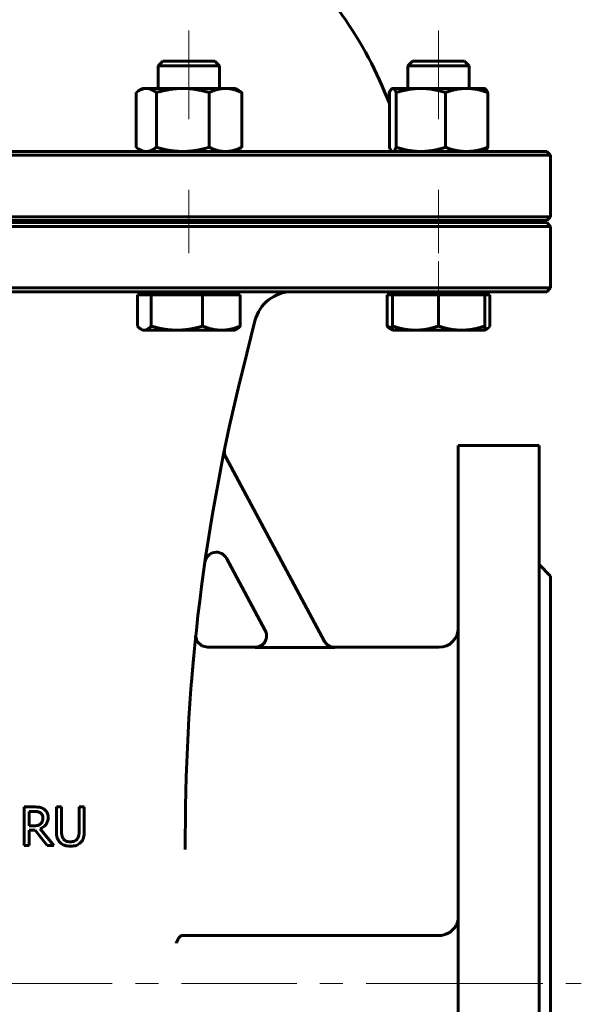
# Model space of a CAD drawing. Header units: millimetres. Extents: x 0 to 594, y 0 to 420.
# Tile 4 of 9: x 183 to 220, y 167 to 231. Entities that reach past the tile are written whole.
import ezdxf

# ---------------------------------------------------------------- set-up
doc = ezdxf.new("R2010")
doc.units = ezdxf.units.MM
doc.linetypes.add('K5LT_AXLED', pattern=[12, 7.5, -1.5, 1.5, -1.5])
doc.linetypes.add('K5LT_BASIC', pattern=[0])
doc.layers.add('Системный слой (1)', color=7, linetype='Continuous', true_color=0x6c6c6c)

# ---------------------------------------------------------------- blocks, each defined once
blk = doc.blocks.new('U1')
at = {"layer": 'Системный слой (1)', "color": 143, "linetype": 'K5LT_BASIC', "lineweight": 60, "true_color": 0x33acca}
for p, q in [((148.249, 213.608), (182.999, 213.608)), ((182.999, 213.608), (217.749, 213.608))]:
    blk.add_line(p, q, dxfattribs=at)
blk = doc.blocks.new('U5')
at = {"layer": 'Системный слой (1)', "color": 143, "linetype": 'K5LT_BASIC', "lineweight": 60, "true_color": 0x33acca}
for p, q in [((182.999, 222.733), (148.249, 222.733)), ((217.749, 222.733), (182.999, 222.733))]:
    blk.add_line(p, q, dxfattribs=at)
blk = doc.blocks.new('U10')
at = {"layer": 'Системный слой (1)', "color": 143, "linetype": 'K5LT_BASIC', "lineweight": 60, "true_color": 0x33acca}
for p, q in [((198.782, 190.483), (195.683, 190.483)), ((210.749, 190.483), (203.965, 190.483))]:
    blk.add_line(p, q, dxfattribs=at)
blk = doc.blocks.new('U11')
at = {"layer": 'Системный слой (1)', "color": 143, "linetype": 'K5LT_BASIC', "lineweight": 60, "true_color": 0x33acca}
for p, q in [((148.249, 218.233), (182.999, 218.233)), ((182.999, 218.233), (217.749, 218.233))]:
    blk.add_line(p, q, dxfattribs=at)
blk = doc.blocks.new('U13')
at = {"layer": 'Системный слой (1)', "color": 143, "linetype": 'K5LT_BASIC', "lineweight": 60, "true_color": 0x33acca}
for start, end in [(106.60143, 113.29474), (66.70526, 73.39857), (130.49686, 159.04859), (20.93284, 49.50314)]:
    blk.add_arc((182.999, 216.471), 26.25, start, end, dxfattribs=at)
blk = doc.blocks.new('U16')
at = {"layer": 'Системный слой (1)', "color": 143, "linetype": 'K5LT_BASIC', "lineweight": 60, "true_color": 0x33acca}
for p, q in [((182.999, 218.108), (148.249, 218.108)), ((217.749, 218.108), (182.999, 218.108))]:
    blk.add_line(p, q, dxfattribs=at)
blk = doc.blocks.new('U17')
at = {"layer": 'Системный слой (1)', "color": 143, "linetype": 'K5LT_BASIC', "lineweight": 60, "true_color": 0x33acca}
for p, q in [((194.934, 191.272), (194.933, 191.259)), ((194.933, 191.259), (194.933, 191.232)), ((194.933, 191.232), (194.935, 191.178)), ((194.935, 191.287), (194.934, 191.286)), ((194.934, 191.286), (194.934, 191.286)), ((194.934, 191.286), (194.934, 191.285)), ((194.934, 191.285), (194.934, 191.284)), ((194.934, 191.284), (194.934, 191.284)), ((194.934, 191.284), (194.934, 191.283)), ((194.934, 191.283), (194.934, 191.282)), ((194.934, 191.282), (194.934, 191.279)), ((194.934, 191.279), (194.934, 191.272)), ((194.935, 191.294), (194.935, 191.294)), ((194.935, 191.294), (194.935, 191.294)), ((194.935, 191.294), (194.935, 191.294)), ((194.935, 191.294), (194.935, 191.293)), ((194.935, 191.293), (194.935, 191.293)), ((194.935, 191.293), (194.935, 191.293)), ((194.935, 191.293), (194.935, 191.291)), ((194.935, 191.291), (194.935, 191.29)), ((194.935, 191.29), (194.935, 191.29)), ((194.935, 191.29), (194.935, 191.29)), ((194.935, 191.29), (194.935, 191.289)), ((194.935, 191.289), (194.935, 191.289)), ((194.935, 191.289), (194.935, 191.288)), ((194.935, 191.288), (194.935, 191.288)), ((194.935, 191.288), (194.935, 191.287)), ((194.935, 191.287), (194.935, 191.287)), ((194.935, 191.287), (194.935, 191.287)), ((194.935, 191.287), (194.935, 191.287)), ((194.935, 191.287), (194.935, 191.287)), ((194.935, 191.178), (194.951, 191.071)), ((194.951, 191.071), (195.027, 190.87)), ((195.027, 190.87), (195.315, 190.579)), ((195.315, 190.579), (195.683, 190.483))]:
    blk.add_line(p, q, dxfattribs=at)
blk = doc.blocks.new('U22')
at = {"layer": 'Системный слой (1)', "color": 143, "linetype": 'K5LT_BASIC', "lineweight": 60, "true_color": 0x33acca}
for p, q in [((191.046, 223.001), (191.111, 222.954)), ((191.111, 222.954), (191.173, 222.912)), ((191.173, 222.912), (191.234, 222.875)), ((191.234, 222.875), (191.396, 222.796)), ((191.396, 222.796), (191.552, 222.749)), ((191.552, 222.749), (191.707, 222.733))]:
    blk.add_line(p, q, dxfattribs=at)
blk = doc.blocks.new('U23')
at = {"layer": 'Системный слой (1)', "color": 143, "linetype": 'K5LT_BASIC', "lineweight": 60, "true_color": 0x33acca}
for p, q in [((207.37, 211.376), (207.488, 211.33)), ((207.488, 211.33), (207.604, 211.288)), ((207.604, 211.288), (207.716, 211.251))]:
    blk.add_line(p, q, dxfattribs=at)
blk = doc.blocks.new('U26')
at = {"layer": 'Системный слой (1)', "color": 143, "linetype": 'K5LT_BASIC', "lineweight": 60, "true_color": 0x33acca}
for p, q in [((207.886, 222.851), (207.965, 223.001)), ((207.741, 222.733), (207.813, 222.763)), ((207.813, 222.763), (207.886, 222.851))]:
    blk.add_line(p, q, dxfattribs=at)
blk = doc.blocks.new('U27')
at = {"layer": 'Системный слой (1)', "color": 143, "linetype": 'K5LT_BASIC', "lineweight": 60, "true_color": 0x33acca}
for p, q in [((193.283, 228.608), (192.787, 228.608)), ((196.173, 228.608), (193.283, 228.608))]:
    blk.add_line(p, q, dxfattribs=at)
blk = doc.blocks.new('U31')
at = {"layer": 'Системный слой (1)', "color": 143, "linetype": 'K5LT_BASIC', "lineweight": 60, "true_color": 0x33acca}
for p, q in [((191.396, 226.771), (191.234, 226.692)), ((191.552, 226.818), (191.396, 226.771)), ((191.707, 226.833), (191.552, 226.818)), ((191.111, 226.612), (191.046, 226.565)), ((191.173, 226.654), (191.111, 226.612)), ((191.234, 226.692), (191.173, 226.654))]:
    blk.add_line(p, q, dxfattribs=at)
blk = doc.blocks.new('U32')
at = {"layer": 'Системный слой (1)', "color": 143, "linetype": 'K5LT_BASIC', "lineweight": 60, "true_color": 0x33acca}
for p, q in [((207.517, 223.001), (207.578, 222.88)), ((207.578, 222.88), (207.635, 222.797)), ((207.635, 222.797), (207.69, 222.748)), ((207.69, 222.748), (207.707, 222.74)), ((207.707, 222.74), (207.724, 222.735)), ((207.724, 222.735), (207.741, 222.733))]:
    blk.add_line(p, q, dxfattribs=at)
blk = doc.blocks.new('U33')
at = {"layer": 'Системный слой (1)', "color": 143, "linetype": 'K5LT_BASIC', "lineweight": 60, "true_color": 0x33acca}
for p, q in [((210.716, 228.608), (209.023, 228.608)), ((212.409, 228.608), (210.716, 228.608))]:
    blk.add_line(p, q, dxfattribs=at)
blk = doc.blocks.new('U36')
at = {"layer": 'Системный слой (1)', "color": 143, "linetype": 'K5LT_BASIC', "lineweight": 60, "true_color": 0x33acca}
for p, q in [((213.798, 222.797), (213.856, 222.881)), ((213.856, 222.881), (213.918, 223.001)), ((213.742, 222.749), (213.798, 222.797)), ((213.742, 222.748), (213.742, 222.749))]:
    blk.add_line(p, q, dxfattribs=at)
blk = doc.blocks.new('U37')
at = {"layer": 'Системный слой (1)', "color": 143, "linetype": 'K5LT_BASIC', "lineweight": 60, "true_color": 0x33acca}
for p, q in [((207.635, 226.77), (207.578, 226.687)), ((207.69, 226.819), (207.635, 226.77)), ((207.707, 226.827), (207.69, 226.819)), ((207.724, 226.832), (207.707, 226.827)), ((207.741, 226.833), (207.724, 226.832)), ((207.578, 226.687), (207.517, 226.565))]:
    blk.add_line(p, q, dxfattribs=at)
blk = doc.blocks.new('U38')
at = {"layer": 'Системный слой (1)', "color": 143, "linetype": 'K5LT_BASIC', "lineweight": 60, "true_color": 0x33acca}
for p, q in [((191.134, 211.376), (191.218, 211.29)), ((191.218, 211.29), (191.297, 211.221)), ((191.297, 211.221), (191.374, 211.169)), ((191.374, 211.169), (191.444, 211.136)), ((191.444, 211.136), (191.513, 211.115)), ((191.513, 211.115), (191.582, 211.108))]:
    blk.add_line(p, q, dxfattribs=at)
blk = doc.blocks.new('U39')
at = {"layer": 'Системный слой (1)', "color": 143, "linetype": 'K5LT_BASIC', "lineweight": 60, "true_color": 0x33acca}
for p, q in [((213.798, 226.769), (213.742, 226.818)), ((213.742, 226.818), (213.742, 226.818)), ((213.856, 226.686), (213.798, 226.769)), ((213.918, 226.565), (213.856, 226.686))]:
    blk.add_line(p, q, dxfattribs=at)
blk = doc.blocks.new('U40')
at = {"layer": 'Системный слой (1)', "color": 143, "linetype": 'K5LT_BASIC', "lineweight": 60, "true_color": 0x33acca}
for p, q in [((213.978, 211.29), (214.062, 211.376)), ((213.716, 211.123), (213.751, 211.135)), ((213.751, 211.135), (213.786, 211.151)), ((213.786, 211.151), (213.822, 211.169)), ((213.822, 211.169), (213.899, 211.221)), ((213.899, 211.221), (213.978, 211.29))]:
    blk.add_line(p, q, dxfattribs=at)
blk = doc.blocks.new('U43')
at = {"layer": 'Системный слой (1)', "color": 143, "linetype": 'K5LT_BASIC', "lineweight": 60, "true_color": 0x33acca}
for p, q in [((217.999, 195.108), (217.999, 168.608)), ((217.999, 168.608), (217.999, 142.108))]:
    blk.add_line(p, q, dxfattribs=at)
blk = doc.blocks.new('U44')
at = {"layer": 'Системный слой (1)', "color": 143, "linetype": 'K5LT_BASIC', "lineweight": 60, "true_color": 0x33acca}
for p, q in [((217.249, 203.608), (217.249, 168.608)), ((217.249, 168.608), (217.249, 133.608))]:
    blk.add_line(p, q, dxfattribs=at)
blk = doc.blocks.new('U45')
at = {"layer": 'Системный слой (1)', "color": 143, "linetype": 'K5LT_BASIC', "lineweight": 60, "true_color": 0x33acca}
for p, q in [((211.999, 203.608), (211.999, 168.608)), ((211.999, 168.608), (211.999, 133.608))]:
    blk.add_line(p, q, dxfattribs=at)

msp = doc.modelspace()

# ---------------------------------------------------------------- linework, layer by layer
at = {"layer": 'Системный слой (1)', "color": 30, "linetype": 'K5LT_AXLED', "lineweight": 18, "true_color": 0xff8000}
for p, q in [((194.48, 230.6084), (194.48, 224.8334)), ((210.7159, 230.6084), (210.7159, 224.8334)), ((194.48, 220.2334), (194.48, 216.1084)), ((210.7159, 220.2334), (210.7159, 216.1084)), ((210.7159, 215.6084), (210.7159, 211.4084)), ((145.9995, 168.6084), (216.9995, 168.6084)), ((209.9995, 168.6084), (219.9995, 168.6084))]:
    msp.add_line(p, q, dxfattribs=at)
at = {"layer": 'Системный слой (1)', "color": 143, "linetype": 'K5LT_BASIC', "lineweight": 60, "true_color": 0x33acca}
for p, q in [((192.7867, 228.6084), (192.48, 228.3016)), ((192.48, 226.8334), (192.48, 228.3016)), ((192.48, 228.3016), (193.0658, 228.3016)), ((193.0658, 228.3016), (196.48, 228.3016)), ((196.1733, 228.6084), (196.48, 228.3016)), ((196.48, 226.8334), (196.48, 228.3016)), ((209.0226, 228.6084), (208.7159, 228.3016)), ((208.7159, 228.3016), (210.7159, 228.3016)), ((208.7159, 226.8334), (208.7159, 228.3016)), ((210.7159, 228.3016), (212.7159, 228.3016)), ((212.4092, 228.6084), (212.7159, 228.3016)), ((212.7159, 226.8334), (212.7159, 228.3016)), ((191.48, 226.8334), (191.2344, 226.6916)), ((191.48, 226.8334), (191.707, 226.8334)), ((191.707, 226.8334), (194.085, 226.8334)), ((194.085, 226.8334), (196.858, 226.8334)), ((196.858, 226.8334), (197.48, 226.8334)), ((197.48, 226.8334), (197.7257, 226.6916)), ((207.6905, 226.8187), (207.6895, 226.8182)), ((207.7159, 226.8334), (207.6905, 226.8187)), ((207.7159, 226.8334), (207.7411, 226.8334)), ((207.7411, 226.8334), (209.5647, 226.8334)), ((209.5647, 226.8334), (212.5394, 226.8334)), ((212.5394, 226.8334), (213.7159, 226.8334)), ((213.7159, 226.8334), (213.7413, 226.8187)), ((213.7413, 226.8187), (213.7422, 226.8182)), ((191.0461, 226.5654), (191.0461, 223.0013)), ((192.368, 226.5654), (192.368, 223.0013)), ((195.802, 226.5654), (195.802, 223.0013)), ((197.9139, 226.5654), (197.9139, 223.0013)), ((207.5176, 226.5668), (207.514, 226.5654)), ((207.514, 226.5654), (207.514, 225.8579)), ((207.517, 226.5654), (207.517, 223.0013)), ((207.9652, 226.5654), (207.9652, 223.0013)), ((211.1641, 226.5654), (211.1641, 223.0013)), ((213.9148, 226.5654), (213.9148, 223.0013)), ((213.9178, 226.5654), (213.9178, 223.0013)), ((191.48, 222.7334), (191.2344, 222.8752)), ((197.48, 222.7334), (197.7256, 222.8752)), ((182.9995, 222.4834), (217.9995, 222.4834)), ((207.7159, 222.7334), (207.6905, 222.7481)), ((213.7159, 222.7334), (213.7413, 222.7481)), ((213.7413, 222.7481), (213.7422, 222.7486)), ((217.7495, 222.7334), (217.9995, 222.4834)), ((217.9995, 218.4834), (217.9995, 222.4834)), ((217.9995, 218.4834), (182.9995, 218.4834)), ((217.7495, 218.2334), (217.9995, 218.4834)), ((182.9995, 217.8584), (217.9995, 217.8584)), ((192.48, 218.1084), (192.48, 218.2334)), ((196.48, 218.1084), (196.48, 218.2334)), ((207.9995, 218.1084), (207.9995, 218.2334)), ((208.7159, 218.1084), (208.7159, 218.2334)), ((212.7159, 218.1084), (212.7159, 218.2334)), ((217.7495, 218.1084), (217.9995, 217.8584)), ((217.9995, 213.8584), (217.9995, 217.8584)), ((217.9995, 213.8584), (182.9995, 213.8584)), ((191.1339, 213.4084), (191.1339, 211.3763)), ((191.1339, 213.4084), (191.5822, 213.4084)), ((191.48, 213.4084), (191.48, 213.6084)), ((191.5822, 213.4084), (192.0305, 213.4084)), ((192.0305, 213.4084), (192.0305, 211.3763)), ((192.0305, 213.4084), (193.7035, 213.4084)), ((193.7035, 213.4084), (195.3766, 213.4084)), ((195.3766, 213.4084), (196.6013, 213.4084)), ((195.3766, 213.4084), (195.3766, 211.3763)), ((196.6013, 213.4084), (197.8261, 213.4084)), ((197.48, 213.4084), (197.48, 213.6084)), ((197.8261, 213.4084), (197.8261, 211.3763)), ((207.3698, 213.4084), (207.7159, 213.4084)), ((207.3698, 213.4084), (207.3698, 211.3763)), ((207.7159, 213.4084), (207.7159, 213.6084)), ((207.7159, 213.4084), (209.2159, 213.4084)), ((207.7159, 213.4084), (207.7159, 211.3763)), ((209.2159, 213.4084), (210.7159, 213.4084)), ((210.7159, 213.4084), (210.7159, 211.3763)), ((210.7159, 213.4084), (212.2159, 213.4084)), ((212.2159, 213.4084), (213.7159, 213.4084)), ((213.7159, 213.4084), (213.7159, 213.6084)), ((213.7159, 213.4084), (213.7159, 211.3763)), ((213.7159, 213.4084), (214.0619, 213.4084)), ((214.0619, 213.4084), (214.0619, 211.3763)), ((217.7495, 213.6084), (217.9995, 213.8584)), ((197.9817, 208.5371), (198.7761, 211.7147)), ((207.7159, 211.1084), (207.7159, 211.3763)), ((213.7159, 211.3763), (213.7159, 211.1084)), ((191.48, 211.1084), (191.3742, 211.1695)), ((191.5822, 211.1084), (191.48, 211.1084)), ((193.7035, 211.1084), (191.5822, 211.1084)), ((196.6013, 211.1084), (193.7035, 211.1084)), ((197.48, 211.1084), (196.6013, 211.1084)), ((197.48, 211.1084), (197.5858, 211.1695)), ((207.7159, 211.1084), (207.6101, 211.1695)), ((209.2159, 211.1084), (207.7159, 211.1084)), ((212.2159, 211.1084), (209.2159, 211.1084)), ((213.7159, 211.1084), (212.2159, 211.1084)), ((213.7159, 211.1084), (213.8217, 211.1695)), ((217.2495, 203.6084), (211.9995, 203.6084)), ((203.3089, 190.87), (196.8767, 202.8506)), ((196.9272, 196.2729), (199.447, 191.5795)), ((217.9995, 195.1084), (217.2495, 195.8584)), ((194.9033, 190.9872), (194.9241, 191.1893)), ((194.9287, 191.2335), (194.9286, 191.2327)), ((203.9701, 190.4745), (198.7865, 190.4745)), ((184.4106, 180.098), (183.7664, 180.098)), ((183.7664, 180.098), (183.7664, 177.598)), ((185.8693, 180.098), (185.8693, 178.5381)), ((186.2015, 180.098), (185.8693, 180.098)), ((186.2015, 178.5381), (186.2015, 180.098)), ((187.3462, 180.098), (187.3462, 178.53)), ((187.6785, 180.098), (187.3462, 180.098)), ((187.6785, 178.5381), (187.6785, 180.098)), ((184.0986, 178.8703), (184.0986, 179.8104)), ((184.0986, 179.8104), (184.4289, 179.8104)), ((184.3904, 178.8703), (184.0986, 178.8703)), ((185.7011, 177.598), (184.8118, 178.686)), ((184.0986, 178.5928), (184.4795, 178.5928)), ((184.0986, 177.598), (184.0986, 178.5928)), ((184.4795, 178.5928), (185.2696, 177.598)), ((194.2495, 177.3333), (194.2495, 178.2202)), ((183.7664, 177.598), (184.0986, 177.598)), ((185.2696, 177.598), (185.7011, 177.598)), ((194.0567, 171.7334), (194.0185, 171.7334)), ((210.7495, 171.7334), (194.0567, 171.7334))]:
    msp.add_line(p, q, dxfattribs=at)
for centre, radius, start, end in [((201.2014, 211.1084), 2.5, 90, 165.963757), ((319.2495, 178.2202), 125, 165.963757, 180), ((197.5375, 203.2053), 0.75, 168.399422, 208.230722), ((196.2664, 195.9181), 0.75, 28.230722, 171.811037), ((210.7495, 191.7334), 1.25, 270, 0), ((319.2495, 178.2202), 125, 174.024689, 174.08637), ((210.7495, 172.9834), 1.25, 270, 326.151419)]:
    msp.add_arc(centre, radius, start, end, dxfattribs=at)
for points, weights in [([(192.368, 226.5654), (192.0138, 226.8334), (191.707, 226.8334)], [1, 1.0379548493, 1]), ([(194.085, 226.8334), (193.2882, 226.8334), (192.368, 226.5654)], [1, 1.0379548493, 1]), ([(195.802, 226.5654), (194.8819, 226.8334), (194.085, 226.8334)], [1, 1.0379548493, 1]), ([(196.858, 226.8334), (196.3679, 226.8334), (195.802, 226.5654)], [1, 1.0379548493, 1]), ([(197.9139, 226.5654), (197.348, 226.8334), (196.858, 226.8334)], [1, 1.0379548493, 1]), ([(207.514, 226.5654), (207.6077, 226.7709), (207.6895, 226.8182)], [1, 1.0288493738, 1.01384209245]), ([(207.9652, 226.5654), (207.8451, 226.8334), (207.7411, 226.8334)], [1, 1.0379548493, 1]), ([(209.5647, 226.8334), (208.8224, 226.8334), (207.9652, 226.5654)], [1, 1.0379548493, 1]), ([(211.1641, 226.5654), (210.307, 226.8334), (209.5647, 226.8334)], [1, 1.0379548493, 1]), ([(212.5394, 226.8334), (211.9011, 226.8334), (211.1641, 226.5654)], [1, 1.0379548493, 1]), ([(213.9148, 226.5654), (213.1777, 226.8334), (212.5394, 226.8334)], [1, 1.0379548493, 1]), ([(213.7413, 226.8187), (213.8222, 226.772), (213.9148, 226.5654)], [1.01367419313, 1.02900945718, 1]), ([(197.7256, 226.6916), (197.8167, 226.639), (197.9139, 226.5654)], [1.01485986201, 1.01013769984, 1]), ([(191.707, 222.7334), (192.0138, 222.7334), (192.368, 223.0013)], [1, 1.0379548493, 1]), ([(192.368, 223.0013), (193.2882, 222.7334), (194.085, 222.7334)], [1, 1.0379548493, 1]), ([(194.085, 222.7334), (194.8819, 222.7334), (195.802, 223.0013)], [1, 1.0379548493, 1]), ([(195.802, 223.0013), (196.3679, 222.7334), (196.858, 222.7334)], [1, 1.0379548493, 1]), ([(196.858, 222.7334), (197.348, 222.7334), (197.9139, 223.0013)], [1, 1.0379548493, 1]), ([(197.9139, 223.0013), (197.8167, 222.9278), (197.7256, 222.8752)], [1, 1.01013772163, 1.01485988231]), ([(207.9652, 223.0013), (208.8224, 222.7334), (209.5647, 222.7334)], [1, 1.0379548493, 1]), ([(209.5647, 222.7334), (210.307, 222.7334), (211.1641, 223.0013)], [1, 1.0379548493, 1]), ([(211.1641, 223.0013), (211.9011, 222.7334), (212.5394, 222.7334)], [1, 1.0379548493, 1]), ([(212.5394, 222.7334), (213.1777, 222.7334), (213.9148, 223.0013)], [1, 1.0379548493, 1]), ([(213.9148, 223.0013), (213.8222, 222.7948), (213.7413, 222.7481)], [1, 1.02900932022, 1.01367433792]), ([(191.5822, 211.1084), (191.7903, 211.1084), (192.0305, 211.3763)], [1, 1.0379548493, 1]), ([(192.0305, 211.3763), (192.9271, 211.1084), (193.7035, 211.1084)], [1, 1.0379548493, 1]), ([(193.7035, 211.1084), (194.48, 211.1084), (195.3766, 211.3763)], [1, 1.0379548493, 1]), ([(195.3766, 211.3763), (196.0329, 211.1084), (196.6013, 211.1084)], [1, 1.0379548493, 1]), ([(196.6013, 211.1084), (197.1697, 211.1084), (197.8261, 211.3763)], [1, 1.0379548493, 1]), ([(197.8261, 211.3763), (197.6994, 211.235), (197.5858, 211.1695)], [1, 1.01965937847, 1.01895291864]), ([(207.6101, 211.1695), (207.4965, 211.235), (207.3698, 211.3763)], [1.01895291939, 1.01965936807, 1]), ([(207.7159, 211.3763), (208.5197, 211.1084), (209.2159, 211.1084)], [1, 1.0379548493, 1]), ([(209.2159, 211.1084), (209.912, 211.1084), (210.7159, 211.3763)], [1, 1.0379548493, 1]), ([(210.7159, 211.3763), (211.5197, 211.1084), (212.2159, 211.1084)], [1, 1.0379548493, 1]), ([(212.2159, 211.1084), (212.912, 211.1084), (213.7159, 211.3763)], [1, 1.0379548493, 1])]:
    msp.add_rational_spline(points, weights, degree=2, dxfattribs=at)
for points, knots in [([(199.4424, 191.5882), (199.4456, 191.582), (199.4488, 191.5759), (199.454, 191.5655), (199.456, 191.5613), (199.463, 191.5467), (199.4677, 191.5361), (199.4802, 191.5062), (199.4874, 191.4866), (199.5039, 191.435), (199.5119, 191.4025), (199.5239, 191.3359), (199.5277, 191.3018), (199.5307, 191.2327), (199.5299, 191.1979), (199.5237, 191.1289), (199.5183, 191.0948), (199.503, 191.0284), (199.4932, 190.9962), (199.4704, 190.9361), (199.4576, 190.9081), (199.4279, 190.8525), (199.4108, 190.825), (199.3727, 190.7717), (199.3516, 190.746), (199.3061, 190.6973), (199.2816, 190.6743), (199.2304, 190.6322), (199.2036, 190.6131), (199.1483, 190.5788), (199.1197, 190.5636), (199.0602, 190.5367), (199.0292, 190.5251), (198.9659, 190.5059), (198.9335, 190.4984), (198.8613, 190.4867), (198.8215, 190.4834), (198.7816, 190.4834)], [0, 0, 0, 0, 0.2025211, 0.2025211, 0.3375352, 0.3375352, 0.6750704, 0.6750704, 1.2826337, 1.2826337, 2.2532505, 2.2532505, 3.2520609, 3.2520609, 4.2633578, 4.2633578, 5.2671839, 5.2671839, 6.2447194, 6.2447194, 7.1377224, 7.1377224, 8.0778849, 8.0778849, 9.0438606, 9.0438606, 10.0179668, 10.0179668, 10.9729877, 10.9729877, 11.9127318, 11.9127318, 12.8727501, 12.8727501, 13.8382009, 13.8382009, 15, 15, 15, 15]), ([(198.7865, 190.4745), (198.8116, 190.4745), (198.8366, 190.4757), (198.8866, 190.4809), (198.9115, 190.4847), (198.9609, 190.4949), (198.9853, 190.5012), (199.0301, 190.5152), (199.0505, 190.5225), (199.0941, 190.5404), (199.117, 190.5512), (199.161, 190.5747), (199.1822, 190.5873), (199.2237, 190.6151), (199.244, 190.6303), (199.2804, 190.6605), (199.2966, 190.6752), (199.3304, 190.7085), (199.3475, 190.7273), (199.3799, 190.7664), (199.3951, 190.7867), (199.4231, 190.8284), (199.4359, 190.8497), (199.4579, 190.8908), (199.4673, 190.9104), (199.477, 190.9331), (199.478, 190.9357), (199.4886, 190.9613), (199.4968, 190.9847), (199.5109, 191.0327), (199.5168, 191.0573), (199.5262, 191.107), (199.5296, 191.1323), (199.5334, 191.1765), (199.5344, 191.1954), (199.5349, 191.2399), (199.534, 191.2654), (199.5296, 191.316), (199.5262, 191.3411), (199.5193, 191.3783), (199.5167, 191.3904), (199.508, 191.4273), (199.5009, 191.4517), (199.4844, 191.499), (199.4751, 191.522), (199.459, 191.5563), (199.4532, 191.568), (199.447, 191.5795)], [0, 0, 0, 0, 0.03011148, 0.03011148, 0.0605675, 0.0605675, 0.09103086, 0.09103086, 0.11716716, 0.11716716, 0.14769447, 0.14769447, 0.17742227, 0.17742227, 0.20795735, 0.20795735, 0.23430234, 0.23430234, 0.2647824, 0.2647824, 0.29531647, 0.29531647, 0.32525217, 0.32525217, 0.35145809, 0.35145809, 0.35483687, 0.35483687, 0.38478609, 0.38478609, 0.41522511, 0.41522511, 0.445918, 0.445918, 0.46867373, 0.46867373, 0.49929511, 0.49929511, 0.52976064, 0.52976064, 0.54472882, 0.54472882, 0.575241, 0.575241, 0.60510538, 0.60510538, 0.62078796, 0.62078796, 0.62078796, 0.62078796]), ([(203.9651, 190.4834), (203.8111, 190.4834), (203.5422, 190.5692), (203.3589, 190.7768), (203.3043, 190.8786)], [0, 0, 0, 0, 0.5714281, 1, 1, 1, 1]), ([(203.3089, 190.87), (203.3209, 190.8478), (203.3339, 190.8263), (203.3621, 190.7845), (203.3773, 190.7642), (203.4096, 190.7255), (203.4266, 190.707), (203.4601, 190.674), (203.4764, 190.6594), (203.5073, 190.6339), (203.5218, 190.6229), (203.5571, 190.5979), (203.5783, 190.5845), (203.6223, 190.5597), (203.645, 190.5483), (203.6842, 190.5312), (203.7005, 190.5247), (203.7409, 190.5102), (203.7652, 190.5029), (203.8144, 190.4906), (203.8392, 190.4857), (203.8889, 190.4786), (203.9136, 190.4762), (203.949, 190.4747), (203.9595, 190.4745), (203.9701, 190.4745)], [0, 0, 0, 0, 0.03022741, 0.03022741, 0.06072116, 0.06072116, 0.09099457, 0.09099457, 0.11730643, 0.11730643, 0.13909823, 0.13909823, 0.16938197, 0.16938197, 0.19991953, 0.19991953, 0.22090115, 0.22090115, 0.25142326, 0.25142326, 0.28191374, 0.28191374, 0.31184915, 0.31184915, 0.32448066, 0.32448066, 0.32448066, 0.32448066]), ([(194.6555, 188.2848), (194.6656, 188.4093), (194.6755, 188.5301), (194.6951, 188.7645), (194.7048, 188.8781), (194.7237, 189.0978), (194.733, 189.204), (194.7422, 189.3075), (194.7423, 189.3087), (194.745, 189.3385), (194.7477, 189.3695), (194.7565, 189.4671), (194.7627, 189.5362), (194.7692, 189.6079), (194.7697, 189.6132), (194.7719, 189.6372), (194.7736, 189.6557), (194.7759, 189.6806), (194.7765, 189.6873), (194.7773, 189.6963), (194.7775, 189.6988), (194.7778, 189.7021), (194.7779, 189.7029), (194.778, 189.7041), (194.7781, 189.7045), (194.7781, 189.7051), (194.7782, 189.7054), (194.7782, 189.7059), (194.7782, 189.7062), (194.7783, 189.7067), (194.7783, 189.7071), (194.7784, 189.7081), (194.7785, 189.7088), (194.7787, 189.7108), (194.7788, 189.7122), (194.7791, 189.7162), (194.7794, 189.7189), (194.7801, 189.727), (194.7806, 189.7323), (194.7821, 189.7483), (194.7831, 189.7589), (194.786, 189.7904), (194.7879, 189.8112), (194.7912, 189.8466), (194.7943, 189.8794), (194.7957, 189.894)], [0, 0, 0, 0, 5.1545274, 5.1545274, 10.3090548, 10.3090548, 15.4635821, 15.4635821, 15.5211104, 15.5211104, 17.0208505, 17.0208505, 20.6181095, 20.6181095, 20.9108319, 20.9108319, 21.9254885, 21.9254885, 22.2954221, 22.2954221, 22.4302961, 22.4302961, 22.4794698, 22.4794698, 22.497398, 22.497398, 22.5153263, 22.5153263, 22.52688, 22.52688, 22.5468003, 22.5468003, 22.5850472, 22.5850472, 22.6607442, 22.6607442, 22.8117398, 22.8117398, 23.1129341, 23.1129341, 23.7137292, 23.7137292, 24.9121321, 24.9121321, 25.7726369, 25.7726369, 25.7726369, 25.7726369]), ([(194.7731, 189.6505), (194.7704, 189.6206), (194.7657, 189.5692), (194.7601, 189.508), (194.7573, 189.477), (194.7506, 189.4018), (194.7466, 189.3572), (194.7385, 189.2665), (194.7344, 189.2203), (194.7299, 189.1688), (194.7295, 189.1641), (194.723, 189.0888), (194.7169, 189.0197), (194.7107, 188.9475)], [0, 0, 0, 0, 1.9147644, 1.9147644, 3.8295287, 3.8295287, 6.5102018, 6.5102018, 9.1908748, 9.1908748, 9.4623628, 9.4623628, 13.4033653, 13.4033653, 13.4033653, 13.4033653]), ([(185.0468, 179.9664), (184.959, 180.0231), (184.8668, 180.0592), (184.6737, 180.0903), (184.5538, 180.098), (184.4106, 180.098)], [-0.26418863, -0.26418863, -0.26418863, -0.26418863, -0.13209432, -0.13209432, 0, 0, 0, 0]), ([(185.3304, 179.4194), (185.3304, 179.5504), (185.3051, 179.6601), (185.2038, 179.837), (185.1346, 179.9096), (185.0468, 179.9664)], [-0.31719631, -0.31719631, -0.31719631, -0.31719631, -0.15859816, -0.15859816, 0, 0, 0, 0]), ([(184.4289, 179.8104), (184.5207, 179.8104), (184.598, 179.8039), (184.7236, 179.7783), (184.7787, 179.7563), (184.8259, 179.7253)], [-0.17270588, -0.17270588, -0.17270588, -0.17270588, -0.08635294, -0.08635294, 0, 0, 0, 0]), ([(184.8118, 178.686), (184.9711, 178.7454), (185.0974, 178.8369), (185.2838, 179.0841), (185.3304, 179.237), (185.3304, 179.4194)], [-0.24280359, -0.24280359, -0.24280359, -0.24280359, -0.1214018, -0.1214018, 0, 0, 0, 0]), ([(184.8259, 179.7253), (184.88, 179.6888), (184.9198, 179.6425), (184.9711, 179.5304), (184.984, 179.466), (184.984, 179.393)], [-0.13391048, -0.13391048, -0.13391048, -0.13391048, -0.06695524, -0.06695524, 0, 0, 0, 0]), ([(184.984, 179.393), (184.984, 179.3066), (184.9725, 179.2309), (184.9266, 179.1013), (184.8908, 179.0459), (184.8421, 179)], [-0.15370101, -0.15370101, -0.15370101, -0.15370101, -0.07685051, -0.07685051, 0, 0, 0, 0]), ([(184.8421, 179), (184.7895, 178.9473), (184.725, 178.9125), (184.5724, 178.8788), (184.4863, 178.8703), (184.3904, 178.8703)], [-0.13871882, -0.13871882, -0.13871882, -0.13871882, -0.06935941, -0.06935941, 0, 0, 0, 0]), ([(185.8693, 178.5381), (185.8693, 178.3598), (185.8872, 178.2099), (185.9588, 177.9668), (186.0206, 177.8628), (186.1084, 177.7763)], [-0.21162953, -0.21162953, -0.21162953, -0.21162953, -0.10581477, -0.10581477, 0, 0, 0, 0]), ([(186.3089, 178.0336), (186.2671, 178.0971), (186.2387, 178.168), (186.209, 178.3247), (186.2015, 178.4219), (186.2015, 178.5381)], [-0.56351776, -0.56351776, -0.56351776, -0.56351776, -0.28175888, -0.28175888, 0, 0, 0, 0]), ([(187.3462, 178.53), (187.3462, 178.4179), (187.3388, 178.323), (187.3091, 178.1677), (187.2807, 178.0971), (187.2388, 178.0336)], [-0.14283846, -0.14283846, -0.14283846, -0.14283846, -0.07141923, -0.07141923, 0, 0, 0, 0]), ([(187.4394, 177.7763), (187.4837, 177.8186), (187.5216, 177.866), (187.5848, 177.9725), (187.6087, 178.0301), (187.6666, 178.235), (187.6785, 178.3878), (187.6785, 178.5381)], [-0.32898042, -0.32898042, -0.32898042, -0.32898042, -0.25549867, -0.25549867, -0.18032752, -0.18032752, 0, 0, 0, 0]), ([(186.1084, 177.7763), (186.1853, 177.6993), (186.2785, 177.6416), (186.4973, 177.5646), (186.6256, 177.5454), (186.7729, 177.5454)], [-0.52943991, -0.52943991, -0.52943991, -0.52943991, -0.26471996, -0.26471996, 0, 0, 0, 0]), ([(186.7729, 177.829), (186.6621, 177.829), (186.5682, 177.8462), (186.4143, 177.9151), (186.3535, 177.9661), (186.3089, 178.0336)], [-0.26633749, -0.26633749, -0.26633749, -0.26633749, -0.13316875, -0.13316875, 0, 0, 0, 0]), ([(187.2388, 178.0336), (187.1943, 177.9661), (187.1315, 177.9151), (186.9694, 177.8462), (186.8769, 177.829), (186.7729, 177.829)], [-0.17568122, -0.17568122, -0.17568122, -0.17568122, -0.08784061, -0.08784061, 0, 0, 0, 0]), ([(186.7729, 177.5454), (186.9268, 177.5454), (187.0565, 177.5643), (187.2672, 177.6399), (187.3597, 177.698), (187.4394, 177.7763)], [-0.2182194, -0.2182194, -0.2182194, -0.2182194, -0.1091097, -0.1091097, 0, 0, 0, 0]), ([(211.7876, 172.2871), (211.8192, 172.3341), (211.8682, 172.4152), (211.9235, 172.5299), (211.9658, 172.6433), (211.9932, 172.7592), (211.9995, 172.8403), (211.9995, 172.8763)], [0, 0, 0, 0, 1.8915036, 3.2552817, 4.6141753, 6.4755883, 8, 8, 8, 8]), ([(193.6433, 171.2334), (193.6533, 171.2525), (193.6751, 171.2944), (193.7082, 171.3582), (193.7439, 171.4255), (193.7768, 171.4847), (193.8161, 171.5501), (193.8509, 171.6021), (193.8885, 171.6499), (193.921, 171.6846), (193.9569, 171.7137), (193.9876, 171.7292), (194.0069, 171.7328), (194.0138, 171.7332)], [0, 0, 0, 0, 1.475424, 2.995538, 4.123095, 5.6623467, 6.6709585, 8.3892791, 9.3841459, 10.6383544, 11.8108078, 13.1987887, 14, 14, 14, 14])]:
    msp.add_open_spline(points, degree=3, knots=knots, dxfattribs=at)
msp.add_open_spline([(194.0138, 171.7332), (194.0154, 171.7333), (194.0169, 171.7334), (194.0185, 171.7334)], degree=3, dxfattribs=at)

# ---------------------------------------------------------------- block references
at = {"layer": 'Системный слой (1)'}
for name in ['U13', 'U27', 'U33', 'U31', 'U37', 'U39', 'U22', 'U32', 'U26', 'U36', 'U5', 'U11', 'U16', 'U1', 'U38', 'U23', 'U40', 'U45', 'U44', 'U43', 'U17', 'U10']:
    msp.add_blockref(name, (0, 0), dxfattribs=at)

doc.saveas('drawing.dxf')
